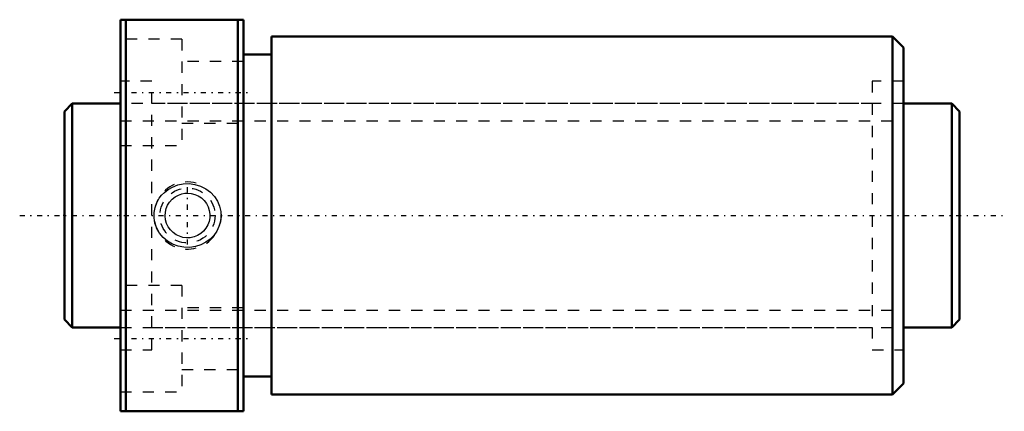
# Model space of a CAD drawing. Header units: millimetres. Extents: x -4 to 84, y -17.5 to 17.5.
import ezdxf

# ---------------------------------------------------------------- set-up
doc = ezdxf.new("R2010")
doc.units = ezdxf.units.MM
doc.linetypes.add('Center', pattern=[1.5, 0.45, -0.5, 0.05, -0.5])
doc.linetypes.add('Dashed', pattern=[2, 1, -1])
for name, color, linetype, lineweight in [('2d ConnectionPoints', 7, 'Continuous', 50), ('AM_0', 7, 'Continuous', 50), ('AM_5', 3, 'Continuous', 25), ('AM_7', 7, 'Center', 25), ('AM_9', 6, 'Dashed', 25)]:
    doc.layers.add(name, color=color, linetype=linetype, lineweight=lineweight)

# ---------------------------------------------------------------- blocks, each defined once
blk = doc.blocks.new('1_DIK_2004_8RR_Nut_0_in_DIK2004_8RRG0_80LC0_000_4')
at = {"layer": 'AM_0'}
for p, q in [((5, 17.5), (16, 17.5)), ((5, -17.5), (5, 17.5)), ((5.5, 17.5), (5.5, -17.5)), ((15.5, -17.5), (15.5, 17.5)), ((16, -17.5), (16, 17.5)), ((18.5, 16), (18.5, -16)), ((74, 16), (18.5, 16)), ((75, 15), (74, 16)), ((74, 16), (74, -16)), ((75, 15), (75, -15)), ((18.5, 14.4), (16, 14.4)), ((16, -14.4), (18.5, -14.4)), ((74, -16), (75, -15)), ((18.5, -16), (74, -16)), ((16, -17.5), (5, -17.5))]:
    blk.add_line(p, q, dxfattribs=at)
at = {"layer": 'AM_5', "linetype": 'Dashed'}
blk.add_arc((11, 0), 3, 75, 15, dxfattribs=at)
at = {"layer": 'AM_7'}
for p, q in [((4.45, 11), (16.55, 11)), ((11, -2.581), (11, 2.581)), ((4.45, -11), (16.55, -11))]:
    blk.add_line(p, q, dxfattribs=at)
at = {"layer": 'AM_9'}
for p, q in [((10.5, 15.75), (5, 15.75)), ((10.5, 15.75), (10.5, 6.25)), ((16, 13.75), (10.5, 13.75)), ((7.8, 12), (5, 12)), ((7.8, -12), (7.8, 12)), ((72.2, 12), (72.2, -12)), ((75, 12), (72.2, 12)), ((72.2, 10), (7.8, 10)), ((10.5, 8.25), (16, 8.25)), ((5, 6.25), (10.5, 6.25)), ((10.5, -6.25), (5, -6.25)), ((10.5, -6.25), (10.5, -15.75)), ((16, -8.25), (10.5, -8.25)), ((7.8, -10), (72.2, -10)), ((5, -12), (7.8, -12)), ((72.2, -12), (75, -12)), ((10.5, -13.75), (16, -13.75)), ((5, -15.75), (10.5, -15.75))]:
    blk.add_line(p, q, dxfattribs=at)
for points in [[(8.93, 2.065), (9.272, 2.332), (9.648, 2.547), (10.121, 2.728), (10.617, 2.831), (11.139, 2.851), (11.657, 2.785), (12.161, 2.631), (12.631, 2.395), (13.047, 2.085), (13.403, 1.707), (13.675, 1.29), (13.87, 0.83), (13.974, 0.369), (13.998, -0.104), (13.942, -0.558), (13.811, -0.995), (13.61, -1.406), (13.345, -1.779), (13.011, -2.116), (12.628, -2.397), (12.184, -2.622), (11.709, -2.773), (11.196, -2.848), (10.678, -2.838), (10.161, -2.74), (9.667, -2.557), (9.216, -2.293), (8.816, -1.956), (8.493, -1.566), (8.244, -1.126), (8.085, -0.671), (8.007, -0.196), (8.013, 0.264), (8.096, 0.717), (8.253, 1.145), (8.476, 1.541), (8.687, 1.817), (8.93, 2.065)], [(11, 2), (11.332, 1.972), (11.654, 1.89), (11.958, 1.755), (12.235, 1.573), (12.481, 1.344), (12.685, 1.078), (12.842, 0.778), (12.948, 0.455), (12.996, 0.123), (12.989, -0.213), (12.926, -0.537), (12.812, -0.847), (12.647, -1.135), (12.437, -1.391), (12.183, -1.613), (11.895, -1.789), (11.58, -1.914), (11.249, -1.984), (10.915, -1.998), (10.584, -1.956), (10.268, -1.861), (9.973, -1.716), (9.702, -1.521), (9.467, -1.285), (9.273, -1.008), (9.127, -0.702), (9.036, -0.377), (9, -0.041), (9.021, 0.29), (9.096, 0.613), (9.224, 0.918), (9.399, 1.198), (9.621, 1.449), (9.882, 1.659), (10.179, 1.823), (10.499, 1.936), (10.747, 1.984), (11, 2)]]:
    blk.add_lwpolyline(points, dxfattribs=at)
blk.add_circle((11, 0), 2.459, dxfattribs=at)
blk = doc.blocks.new('2_DIK_2004_8RR08000_Shaft_0_in_DIK2004_8RRG0_80LC0_000_4')
at = {"layer": 'AM_0'}
for p, q in [((0.7, 10), (0, 9.3)), ((0.7, 10), (0.7, -10)), ((5, 10), (0.7, 10)), ((79.3, 10), (75, 10)), ((80, 9.3), (79.3, 10)), ((79.3, 10), (79.3, -10)), ((0, 9.3), (0, -9.3)), ((80, 9.3), (80, -9.3)), ((0, -9.3), (0.7, -10)), ((79.3, -10), (80, -9.3)), ((0.7, -10), (5, -10)), ((75, -10), (79.3, -10))]:
    blk.add_line(p, q, dxfattribs=at)
at = {"layer": 'AM_5', "linetype": 'Dashed'}
for p, q in [((5, 8.4665), (75, 8.4665)), ((5, -8.4665), (75, -8.4665))]:
    blk.add_line(p, q, dxfattribs=at)
at = {"layer": 'AM_7'}
blk.add_line((-4, 0), (84, 0), dxfattribs=at)
at = {"layer": 'AM_9'}
for p, q in [((75, 10), (5, 10)), ((5, -10), (75, -10))]:
    blk.add_line(p, q, dxfattribs=at)

msp = doc.modelspace()

# ---------------------------------------------------------------- linework, layer by layer
at = {"layer": '2d ConnectionPoints'}
for p in [(0, 0), (5, 0)]:
    msp.add_point(p, dxfattribs=at)

# ---------------------------------------------------------------- block references
for name in ['1_DIK_2004_8RR_Nut_0_in_DIK2004_8RRG0_80LC0_000_4', '2_DIK_2004_8RR08000_Shaft_0_in_DIK2004_8RRG0_80LC0_000_4']:
    msp.add_blockref(name, (0, 0))

doc.saveas('drawing.dxf')
